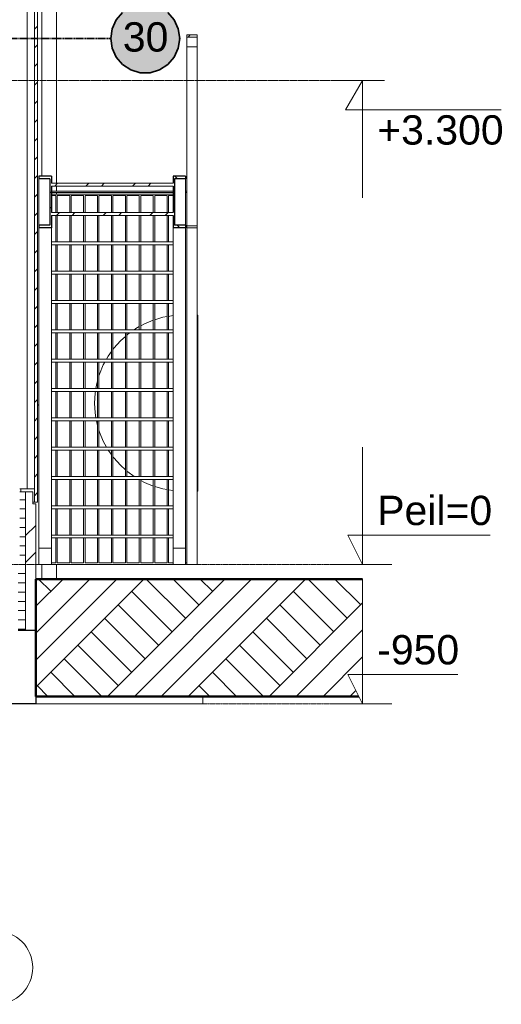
# Model space of a CAD drawing. Extents: x 0 to 92550, y 0 to 59400.
# Tile 30 of 37: x 43400 to 46685, y 35400 to 42115. Entities that reach past the tile are written whole.
import ezdxf
from ezdxf.xclip import XClip

# ---------------------------------------------------------------- set-up
doc = ezdxf.new("R2010")
doc.units = 0
doc.header["$MEASUREMENT"] = 0
doc.header["$XCLIPFRAME"] = 0
for name, pattern in [('Streep-streepje', [1300, 1000, -100, 100, -100]), ('Streeplijn grof', [937.5, 625, -312.5]), ('Streeplijn ultragrof', [750, 500, -250]), ('Wipeout_Contour', [100000, 0, -100000])]:
    doc.linetypes.add(name, pattern=pattern)
for name, color, linetype in [('ZZ 16 Fundering', 7, 'Continuous'), ('ZZ 21 Buitenwand spouwblad baksteen', 7, 'Continuous'), ('ZZ 24 Vaste trappen', 7, 'Continuous'), ('ZZ 31 Waterslagen', 7, 'Continuous'), ('ZZ 34 Balustrades', 7, 'Continuous'), ('ZZ 41 Buitenwandafwerking gevelhout', 7, 'Continuous'), ('ZZ 52 Hemelwaterafvoeren', 7, 'Continuous'), ('ZZ 90 Terrein perceel', 7, 'Continuous'), ('ZZ A Stramien', 7, 'Continuous'), ('ZZ B Bouwbesluitlijnen', 7, 'Continuous'), ('ZZ Maatvoering 1_ 50_100', 7, 'Continuous')]:
    doc.layers.add(name, color=color, linetype=linetype)
doc.styles.add('GENERATED_STYLE_1', font='arial.ttf')
pattern_1 = [(135, (5738.87, 38400), (159.099, 159.099), []), (135, (5685.83, 38346.97), (159.099, 159.099), [])]
pattern_2 = [(45, (5738.87, 38400), (-159.099, 159.099), []), (45, (5685.83, 38453.03), (-159.099, 159.099), [])]

# ---------------------------------------------------------------- blocks, each defined once
blk = doc.blocks.new('*X35')
at = {"layer": 'ZZ 41 Buitenwandafwerking gevelhout', "color": 7, "linetype": 'Continuous', "lineweight": 5, "ltscale": 0.01}
for p, q in [((43406.9, 38915), (43406.9, 38900)), ((43406.9, 38915), (43406.9, 38900)), ((43406.9, 38900), (43406.9, 38895)), ((43406.9, 38900), (43406.9, 38895))]:
    blk.add_line(p, q, dxfattribs=at)
blk = doc.blocks.new('Drawing_1_1', base_point=(5738.9, 38400))
at = {"layer": 'ZZ 21 Buitenwand spouwblad baksteen', "linetype": 'Continuous', "lineweight": 0, "true_color": 0x000000}
h = blk.add_hatch(dxfattribs=at)
h.set_pattern_fill('920_Lijnen_horz__63_0001', color=18, style=0, pattern_type=2)
h.set_pattern_definition([(0, (5738.867, 38400), (0, 63), [])])
h.paths.add_polyline_path([(43388.9, 38350), (43388.9, 37950), (43439.9, 37950), (43439.9, 38895), (43399.9, 38895), (43399.9, 38350)])
h = blk.add_hatch(dxfattribs=at)
h.set_pattern_fill('145_Baksteen_0001', color=18, style=0, pattern_type=2)
h.set_pattern_definition([(45, (5738.87, 38400), (-459.619, 459.619), []), (45, (5646.94, 38491.9), (-459.619, 459.619), [])])
h.paths.add_polyline_path([(43509.9, 38812.5), (43489.9, 38812.5), (43489.9, 38895), (43439.9, 38895), (43439.9, 37950), (43509.9, 37950)])
at = {"layer": 'ZZ 24 Vaste trappen', "linetype": 'Continuous', "lineweight": 0, "true_color": 0x000000}
h = blk.add_hatch(dxfattribs=at)
h.set_pattern_fill('515_Staal_0001', color=18, style=0, pattern_type=2)
h.set_pattern_definition(pattern_1)
h.paths.add_polyline_path([(43615.9, 41047.6), (43530.9, 41047.6), (43530.9, 41028.5), (43606.4, 41028.5), (43606.4, 40713.3), (43530.9, 40713.3), (43530.9, 40694.2), (43615.9, 40694.2)])
h = blk.add_hatch(dxfattribs=at)
h.set_pattern_fill('515_Staal_0001', color=18, style=0, pattern_type=2)
h.set_pattern_definition(pattern_1)
h.paths.add_polyline_path([(44445.9, 40694.2), (44530.9, 40694.2), (44530.9, 40713.3), (44455.4, 40713.3), (44455.4, 41028.5), (44530.9, 41028.5), (44530.9, 41047.6), (44445.9, 41047.6)])
h = blk.add_hatch(dxfattribs=at)
h.set_pattern_fill('515_Staal_0001', color=18, style=0, pattern_type=2)
h.set_pattern_definition(pattern_2)
h.paths.add_polyline_path([(43615.9, 41000), (43615.9, 40980), (44445.9, 40980), (44445.9, 41000)])
h = blk.add_hatch(dxfattribs=at)
h.set_pattern_fill('515_Staal_0001', color=18, style=0, pattern_type=2)
h.set_pattern_definition(pattern_2)
h.paths.add_polyline_path([(43615.9, 40780), (44445.9, 40780), (44445.9, 40800), (43615.9, 40800)])
at = {"layer": 'ZZ 34 Balustrades', "linetype": 'Continuous', "lineweight": 0, "true_color": 0x000000}
h = blk.add_hatch(dxfattribs=at)
h.set_pattern_fill('515_Staal_0001', color=18, style=0, pattern_type=2)
h.set_pattern_definition(pattern_2)
h.paths.add_polyline_path([(44610.9, 41996.1), (44610.9, 42010.8), (44540.9, 42010.8), (44540.9, 41996.1)])
h = blk.add_hatch(dxfattribs=at)
h.set_pattern_fill('515_Staal_0001', color=18, style=0, pattern_type=2)
h.set_pattern_definition(pattern_2)
h.paths.add_polyline_path([(44610.9, 40709), (44540.9, 40709), (44540.9, 40694.3), (44610.9, 40694.3)])
at = {"layer": 'ZZ 41 Buitenwandafwerking gevelhout', "linetype": 'Continuous', "lineweight": 0, "true_color": 0x000000}
h = blk.add_hatch(dxfattribs=at)
h.set_pattern_fill('310_Naaldhout__01__0001', color=18, style=0, pattern_type=2)
h.set_pattern_definition([(45, (5738.87, 38400), (-63.6396, 63.6396), [])])
h.paths.add_polyline_path([(43520.9, 42200), (43499.9, 42200), (43499.9, 38915), (43499.9, 38825), (43520.9, 38825)])
at = {"layer": 'ZZ 90 Terrein perceel', "linetype": 'Continuous', "lineweight": 0, "true_color": 0x000000}
h = blk.add_hatch(dxfattribs=at)
h.set_pattern_fill('805_Grond_0001', color=18, style=0, pattern_type=2)
h.set_pattern_definition([(45, (5738.87, 38400), (-275.7716, 275.7716), []), (45, (5646.94, 38491.9), (-551.543, 551.543), []), (45, (5555, 38583.85), (-551.543, 551.543), []), (135, (5463.1, 38675.77), (91.92388, 91.92388), [390, -390])])
h.paths.add_polyline_path([(43509.9, 37500), (45738.9, 37500), (45738.9, 38300), (43509.9, 38300)])
at = {"layer": 'ZZ B Bouwbesluitlijnen', "linetype": 'Continuous', "lineweight": 0, "true_color": 0x3f0000}
blk.add_hatch(color=18, dxfattribs=at).paths.add_polyline_path([(44020.9, 41986), (44024.5, 41945.1), (44035.1, 41905.5), (44052.4, 41868.4), (44075.9, 41834.8), (44104.9, 41805.8), (44138.5, 41782.3), (44175.7, 41764.9), (44215.3, 41754.3), (44256.1, 41750.8), (44297, 41754.3), (44336.6, 41764.9), (44373.7, 41782.3), (44407.3, 41805.8), (44436.3, 41834.8), (44459.8, 41868.4), (44477.2, 41905.5), (44487.8, 41945.1), (44491.3, 41986), (44487.8, 42026.9), (44477.2, 42066.5), (44459.8, 42103.6), (44436.3, 42137.2), (44407.3, 42166.2), (44373.7, 42189.7), (44336.6, 42207.1), (44297, 42217.7), (44256.1, 42221.3), (44215.3, 42217.7), (44175.7, 42207.1), (44138.5, 42189.7), (44104.9, 42166.2), (44075.9, 42137.2), (44052.4, 42103.6), (44035.1, 42066.5), (44024.5, 42026.9)])
at = {"layer": 'ZZ 16 Fundering', "color": 7, "linetype": 'Continuous', "lineweight": 25, "ltscale": 0.01}
for p, q in [((43439.9, 37950), (43388.9, 37950)), ((43508.9, 37950), (43439.9, 37950)), ((43508.9, 37950), (43508.9, 37450)), ((43508.9, 37450), (43008.9, 37450))]:
    blk.add_line(p, q, dxfattribs=at)
at = {"layer": 'ZZ 16 Fundering', "color": 7, "linetype": 'Continuous', "lineweight": 5, "ltscale": 0.01}
for p in [(44648.9, 37500), (43508.9, 37450)]:
    blk.add_line(p, (44648.9, 37450), dxfattribs=at)
at = {"layer": 'ZZ 21 Buitenwand spouwblad baksteen', "color": 7, "linetype": 'Continuous', "lineweight": 5, "ltscale": 0.01}
blk.add_line((43439.9, 38895), (43399.9, 38895), dxfattribs=at)
at = {"layer": 'ZZ 21 Buitenwand spouwblad baksteen', "color": 7, "linetype": 'Continuous', "lineweight": 15, "ltscale": 0.01}
for p, q in [((43439.9, 38895), (43439.9, 37950)), ((43489.9, 38895), (43439.9, 38895)), ((43489.9, 38895), (43489.9, 38812.5)), ((43509.9, 38812.5), (43489.9, 38812.5)), ((43509.9, 38812.5), (43509.9, 38300)), ((43509.9, 37950), (43508.9, 37950))]:
    blk.add_line(p, q, dxfattribs=at)
at = {"layer": 'ZZ 24 Vaste trappen', "color": 7, "linetype": 'Continuous', "lineweight": 25, "ltscale": 0.01}
for p, q in [((43530.9, 41047.6), (43530.9, 41028.5)), ((43615.9, 41047.6), (43530.9, 41047.6)), ((43606.4, 41028.5), (43530.9, 41028.5)), ((43606.4, 41028.5), (43606.4, 40713.3)), ((43615.9, 41047.6), (43615.9, 41000)), ((44445.9, 41047.6), (44445.9, 41000)), ((44530.9, 41047.6), (44445.9, 41047.6)), ((44455.4, 41028.5), (44455.4, 40713.3)), ((44530.9, 41028.5), (44455.4, 41028.5)), ((44530.9, 41047.6), (44530.9, 41028.5)), ((43615.9, 40980), (43615.9, 40800)), ((44445.9, 40980), (44445.9, 40800)), ((43615.9, 40780), (43615.9, 40694.2)), ((44445.9, 40780), (44445.9, 40694.2)), ((43530.9, 40713.3), (43530.9, 40694.2)), ((43606.4, 40713.3), (43530.9, 40713.3)), ((43615.9, 40694.2), (43530.9, 40694.2)), ((44530.9, 40694.2), (44445.9, 40694.2)), ((44530.9, 40713.3), (44455.4, 40713.3)), ((44530.9, 40713.3), (44530.9, 40694.2))]:
    blk.add_line(p, q, dxfattribs=at)
at = {"layer": 'ZZ 24 Vaste trappen', "color": 7, "linetype": 'Continuous', "lineweight": 5, "ltscale": 0.01}
for p, q in [((43530.9, 40713.3), (43530.9, 41028.5)), ((44530.9, 40713.3), (44530.9, 41028.5)), ((43530.9, 38510.4), (43530.9, 40694.2)), ((43615.9, 38510.4), (43615.9, 40694.2)), ((44445.9, 38510.4), (44445.9, 40694.2)), ((44530.9, 38510.4), (44530.9, 40694.2)), ((43615.9, 40600), (44445.9, 40600)), ((43615.9, 40580), (44445.9, 40580)), ((43615.9, 40400), (44445.9, 40400)), ((43615.9, 40380), (44445.9, 40380)), ((43615.9, 40200), (44445.9, 40200)), ((43615.9, 40180), (44445.9, 40180)), ((43615.9, 40000), (44445.9, 40000)), ((43615.9, 39980), (44445.9, 39980)), ((43615.9, 39800), (44445.9, 39800)), ((43615.9, 39780), (44445.9, 39780)), ((43615.9, 39600), (44445.9, 39600)), ((43615.9, 39580), (44445.9, 39580)), ((43615.9, 39400), (44445.9, 39400)), ((43615.9, 39380), (44445.9, 39380)), ((43615.9, 39200), (44445.9, 39200)), ((43615.9, 39180), (44445.9, 39180)), ((43615.9, 39000), (44445.9, 39000)), ((43615.9, 38980), (44445.9, 38980)), ((43615.9, 38800), (44445.9, 38800)), ((43615.9, 38780), (44445.9, 38780)), ((43615.9, 38600), (44445.9, 38600)), ((43615.9, 38580), (44445.9, 38580)), ((43530.9, 38510.4), (43615.9, 38510.4)), ((43530.9, 38400), (43530.9, 38510.4)), ((43615.9, 38400), (43615.9, 38510.4)), ((44445.9, 38510.4), (44530.9, 38510.4)), ((44445.9, 38400), (44445.9, 38510.4)), ((44530.9, 38400), (44530.9, 38510.4)), ((43530.9, 38400), (43615.9, 38400)), ((44445.9, 38400), (44530.9, 38400))]:
    blk.add_line(p, q, dxfattribs=at)
at = {"layer": 'ZZ 24 Vaste trappen', "color": 7, "linetype": 'Continuous', "lineweight": 9, "ltscale": 0.01}
for p, q in [((44445.9, 41000), (43615.9, 41000)), ((44445.9, 40980), (43615.9, 40980)), ((44445.9, 40800), (43615.9, 40800)), ((44445.9, 40780), (43615.9, 40780))]:
    blk.add_line(p, q, dxfattribs=at)
at = {"layer": 'ZZ 31 Waterslagen', "color": 7, "linetype": 'Continuous', "lineweight": 5, "ltscale": 0.01}
for p, q in [((43530.9, 39487.6), (43520.9, 39488.5)), ((43520.9, 39486.7), (43530.9, 39485.8))]:
    blk.add_line(p, q, dxfattribs=at)
at = {"layer": 'ZZ 34 Balustrades', "color": 7, "linetype": 'Continuous', "lineweight": 9, "ltscale": 0.01}
for p, q in [((44540.9, 42010.8), (44540.9, 41996.1)), ((44610.9, 42010.8), (44540.9, 42010.8)), ((44610.9, 41996.1), (44540.9, 41996.1)), ((44610.9, 42010.8), (44610.9, 41996.1)), ((44540.9, 40709), (44540.9, 40694.3)), ((44610.9, 40709), (44540.9, 40709)), ((44610.9, 40694.3), (44540.9, 40694.3)), ((44610.9, 40709), (44610.9, 40694.3))]:
    blk.add_line(p, q, dxfattribs=at)
at = {"layer": 'ZZ 34 Balustrades', "color": 7, "linetype": 'Continuous', "lineweight": 5, "ltscale": 0.01}
for p, q in [((44540.9, 41929.9), (44540.9, 41996.1)), ((44610.9, 41929.9), (44610.9, 41996.1)), ((44540.9, 40709), (44540.9, 41929.9)), ((44610.9, 41929.9), (44540.9, 41929.9)), ((44610.9, 40709), (44610.9, 41929.9)), ((44445.9, 40945), (43615.9, 40945)), ((44445.9, 40935), (43615.9, 40935)), ((44445.9, 40925), (43615.9, 40925)), ((43645.9, 40915), (43615.9, 40915)), ((43645.9, 40800), (43645.9, 40915)), ((43655.9, 40800), (43655.9, 40915)), ((43740.9, 40915), (43655.9, 40915)), ((43740.9, 40800), (43740.9, 40915)), ((43750.9, 40800), (43750.9, 40915)), ((43835.9, 40915), (43750.9, 40915)), ((43835.9, 40800), (43835.9, 40915)), ((43845.9, 40800), (43845.9, 40915)), ((43930.9, 40915), (43845.9, 40915)), ((43930.9, 40800), (43930.9, 40915)), ((43940.9, 40800), (43940.9, 40915)), ((44025.9, 40915), (43940.9, 40915)), ((44025.9, 40800), (44025.9, 40915)), ((44035.9, 40800), (44035.9, 40915)), ((44120.9, 40915), (44035.9, 40915)), ((44120.9, 40800), (44120.9, 40915)), ((44130.9, 40800), (44130.9, 40915)), ((44215.9, 40915), (44130.9, 40915)), ((44215.9, 40800), (44215.9, 40915)), ((44225.9, 40800), (44225.9, 40915)), ((44310.9, 40915), (44225.9, 40915)), ((44310.9, 40800), (44310.9, 40915)), ((44320.9, 40800), (44320.9, 40915)), ((44405.9, 40915), (44320.9, 40915)), ((44405.9, 40800), (44405.9, 40915)), ((44415.9, 40800), (44415.9, 40915)), ((44445.9, 40915), (44415.9, 40915)), ((44540.9, 40945), (44530.9, 40945)), ((44540.9, 40935), (44530.9, 40935)), ((43645.9, 40600), (43645.9, 40780)), ((43655.9, 40600), (43655.9, 40780)), ((43740.9, 40600), (43740.9, 40780)), ((43750.9, 40600), (43750.9, 40780)), ((43835.9, 40600), (43835.9, 40780)), ((43845.9, 40600), (43845.9, 40780)), ((43930.9, 40600), (43930.9, 40780)), ((43940.9, 40600), (43940.9, 40780)), ((44025.9, 40600), (44025.9, 40780)), ((44035.9, 40600), (44035.9, 40780)), ((44120.9, 40600), (44120.9, 40780)), ((44130.9, 40600), (44130.9, 40780)), ((44215.9, 40600), (44215.9, 40780)), ((44225.9, 40600), (44225.9, 40780)), ((44310.9, 40600), (44310.9, 40780)), ((44320.9, 40600), (44320.9, 40780)), ((44405.9, 40600), (44405.9, 40780)), ((44415.9, 40600), (44415.9, 40780)), ((44540.9, 40694.3), (44540.9, 38400)), ((44610.9, 40694.3), (44610.9, 38400)), ((43645.9, 40400), (43645.9, 40580)), ((43655.9, 40400), (43655.9, 40580)), ((43740.9, 40400), (43740.9, 40580)), ((43750.9, 40400), (43750.9, 40580)), ((43835.9, 40400), (43835.9, 40580)), ((43845.9, 40400), (43845.9, 40580)), ((43930.9, 40400), (43930.9, 40580)), ((43940.9, 40400), (43940.9, 40580)), ((44025.9, 40400), (44025.9, 40580)), ((44035.9, 40400), (44035.9, 40580)), ((44120.9, 40400), (44120.9, 40580)), ((44130.9, 40400), (44130.9, 40580)), ((44215.9, 40400), (44215.9, 40580)), ((44225.9, 40400), (44225.9, 40580)), ((44310.9, 40400), (44310.9, 40580)), ((44320.9, 40400), (44320.9, 40580)), ((44405.9, 40400), (44405.9, 40580)), ((44415.9, 40400), (44415.9, 40580)), ((43645.9, 40200), (43645.9, 40380)), ((43655.9, 40200), (43655.9, 40380)), ((43740.9, 40200), (43740.9, 40380)), ((43750.9, 40200), (43750.9, 40380)), ((43835.9, 40200), (43835.9, 40380)), ((43845.9, 40200), (43845.9, 40380)), ((43930.9, 40200), (43930.9, 40380)), ((43940.9, 40200), (43940.9, 40380)), ((44025.9, 40200), (44025.9, 40380)), ((44035.9, 40200), (44035.9, 40380)), ((44120.9, 40200), (44120.9, 40380)), ((44130.9, 40200), (44130.9, 40380)), ((44215.9, 40200), (44215.9, 40380)), ((44225.9, 40200), (44225.9, 40380)), ((44310.9, 40200), (44310.9, 40380)), ((44320.9, 40200), (44320.9, 40380)), ((44405.9, 40200), (44405.9, 40380)), ((44415.9, 40200), (44415.9, 40380)), ((43645.9, 40000), (43645.9, 40180)), ((43655.9, 40000), (43655.9, 40180)), ((43740.9, 40000), (43740.9, 40180)), ((43750.9, 40000), (43750.9, 40180)), ((43835.9, 40000), (43835.9, 40180)), ((43845.9, 40000), (43845.9, 40180)), ((43930.9, 40000), (43930.9, 40180)), ((43940.9, 40000), (43940.9, 40180)), ((44025.9, 40000), (44025.9, 40180)), ((44035.9, 40000), (44035.9, 40180)), ((44120.9, 40000), (44120.9, 40180)), ((44130.9, 40000), (44130.9, 40180)), ((44215.9, 40000), (44215.9, 40180)), ((44225.9, 40000), (44225.9, 40180)), ((44310.9, 40000), (44310.9, 40180)), ((44320.9, 40000), (44320.9, 40180)), ((44405.9, 40000), (44405.9, 40180)), ((44415.9, 40000), (44415.9, 40180)), ((44377.4, 40085), (44405.9, 40089.8)), ((44415.9, 40091.5), (44443.7, 40096.2)), ((44443.7, 40096.2), (44445.9, 40096.3)), ((44610.9, 40100), (44615.9, 40100)), ((44615.9, 40100), (44615.9, 40096.2)), ((44615.9, 40096.2), (44615.9, 40085)), ((44191.6, 40008), (44215.9, 40021.4)), ((44225.9, 40026.9), (44250.5, 40040.6)), ((44250.5, 40040.6), (44310.9, 40065.6)), ((44320.9, 40068.7), (44377.4, 40085)), ((44615.9, 40085), (44615.9, 40066.3)), ((44615.9, 40066.3), (44615.9, 40040.6)), ((44615.9, 40040.6), (44615.9, 40008)), ((43645.9, 39800), (43645.9, 39980)), ((43655.9, 39800), (43655.9, 39980)), ((43740.9, 39800), (43740.9, 39980)), ((43750.9, 39800), (43750.9, 39980)), ((43835.9, 39800), (43835.9, 39980)), ((43845.9, 39800), (43845.9, 39980)), ((43930.9, 39800), (43930.9, 39980)), ((43940.9, 39800), (43940.9, 39980)), ((44025.9, 39800), (44025.9, 39980)), ((44035.9, 39800), (44035.9, 39980)), ((44086.6, 39924.3), (44120.9, 39954.9)), ((44120.9, 39800), (44120.9, 39980)), ((44130.9, 39800), (44130.9, 39980)), ((44130.9, 39963.8), (44136.8, 39969.1)), ((44136.8, 39969.1), (44152.1, 39980)), ((44180.3, 40000), (44191.6, 40008)), ((44215.9, 39800), (44215.9, 39980)), ((44225.9, 39800), (44225.9, 39980)), ((44310.9, 39800), (44310.9, 39980)), ((44320.9, 39800), (44320.9, 39980)), ((44405.9, 39800), (44405.9, 39980)), ((44415.9, 39800), (44415.9, 39980)), ((44615.9, 40008), (44615.9, 39969.1)), ((44615.9, 39969.1), (44615.9, 39924.3)), ((44041.8, 39874.1), (44086.6, 39924.3)), ((44615.9, 39924.3), (44615.9, 39874.1)), ((43992.2, 39800), (44002.8, 39819.2)), ((44002.8, 39819.2), (44025.9, 39851.7)), ((44035.9, 39865.8), (44041.8, 39874.1)), ((44615.9, 39874.1), (44615.9, 39819.2)), ((44615.9, 39819.2), (44615.9, 39760.3)), ((43645.9, 39600), (43645.9, 39780)), ((43655.9, 39600), (43655.9, 39780)), ((43740.9, 39600), (43740.9, 39780)), ((43750.9, 39600), (43750.9, 39780)), ((43835.9, 39600), (43835.9, 39780)), ((43845.9, 39600), (43845.9, 39780)), ((43930.9, 39600), (43930.9, 39780)), ((43940.9, 39600), (43940.9, 39780)), ((43944.5, 39698.2), (43970.3, 39760.3)), ((43970.3, 39760.3), (43981.2, 39780)), ((44025.9, 39600), (44025.9, 39780)), ((44035.9, 39600), (44035.9, 39780)), ((44120.9, 39600), (44120.9, 39780)), ((44130.9, 39600), (44130.9, 39780)), ((44215.9, 39600), (44215.9, 39780)), ((44225.9, 39600), (44225.9, 39780)), ((44310.9, 39600), (44310.9, 39780)), ((44320.9, 39600), (44320.9, 39780)), ((44405.9, 39600), (44405.9, 39780)), ((44415.9, 39600), (44415.9, 39780)), ((44615.9, 39760.3), (44615.9, 39698.2)), ((43940.9, 39685.4), (43944.5, 39698.2)), ((44615.9, 39698.2), (44615.9, 39633.5)), ((43920.2, 39600), (43925.9, 39633.5)), ((43925.9, 39633.5), (43930.9, 39650.7)), ((44615.9, 39633.5), (44615.9, 39567.2)), ((43645.9, 39400), (43645.9, 39580)), ((43655.9, 39400), (43655.9, 39580)), ((43740.9, 39400), (43740.9, 39580)), ((43750.9, 39400), (43750.9, 39580)), ((43835.9, 39400), (43835.9, 39580)), ((43845.9, 39400), (43845.9, 39580)), ((43910.9, 39500), (43914.6, 39567.2)), ((43914.6, 39567.2), (43916.8, 39580)), ((43930.9, 39400), (43930.9, 39580)), ((43940.9, 39400), (43940.9, 39580)), ((44025.9, 39400), (44025.9, 39580)), ((44035.9, 39400), (44035.9, 39580)), ((44120.9, 39400), (44120.9, 39580)), ((44130.9, 39400), (44130.9, 39580)), ((44215.9, 39400), (44215.9, 39580)), ((44225.9, 39400), (44225.9, 39580)), ((44310.9, 39400), (44310.9, 39580)), ((44320.9, 39400), (44320.9, 39580)), ((44405.9, 39400), (44405.9, 39580)), ((44415.9, 39400), (44415.9, 39580)), ((44615.9, 39567.2), (44615.9, 39500)), ((43914.6, 39432.8), (43910.9, 39500)), ((44615.9, 39500), (44615.9, 39432.8)), ((43920.2, 39400), (43914.6, 39432.8)), ((44615.9, 39432.8), (44615.9, 39366.5)), ((43645.9, 39200), (43645.9, 39380)), ((43655.9, 39200), (43655.9, 39380)), ((43740.9, 39200), (43740.9, 39380)), ((43750.9, 39200), (43750.9, 39380)), ((43835.9, 39200), (43835.9, 39380)), ((43845.9, 39200), (43845.9, 39380)), ((43925.9, 39366.5), (43923.6, 39380)), ((43930.9, 39349.3), (43925.9, 39366.5)), ((43930.9, 39200), (43930.9, 39380)), ((43940.9, 39200), (43940.9, 39380)), ((44025.9, 39200), (44025.9, 39380)), ((44035.9, 39200), (44035.9, 39380)), ((44120.9, 39200), (44120.9, 39380)), ((44130.9, 39200), (44130.9, 39380)), ((44215.9, 39200), (44215.9, 39380)), ((44225.9, 39200), (44225.9, 39380)), ((44310.9, 39200), (44310.9, 39380)), ((44320.9, 39200), (44320.9, 39380)), ((44405.9, 39200), (44405.9, 39380)), ((44415.9, 39200), (44415.9, 39380)), ((44615.9, 39366.5), (44615.9, 39301.8)), ((43944.5, 39301.8), (43940.9, 39314.6)), ((43970.3, 39239.7), (43944.5, 39301.8)), ((44615.9, 39301.8), (44615.9, 39239.7)), ((43992.2, 39200), (43970.3, 39239.7)), ((44615.9, 39239.7), (44615.9, 39180.8)), ((43645.9, 39000), (43645.9, 39180)), ((43655.9, 39000), (43655.9, 39180)), ((43740.9, 39000), (43740.9, 39180)), ((43750.9, 39000), (43750.9, 39180)), ((43835.9, 39000), (43835.9, 39180)), ((43845.9, 39000), (43845.9, 39180)), ((43930.9, 39000), (43930.9, 39180)), ((43940.9, 39000), (43940.9, 39180)), ((44025.9, 39148.3), (44003.4, 39180)), ((44025.9, 39000), (44025.9, 39180)), ((44035.9, 39000), (44035.9, 39180)), ((44120.9, 39000), (44120.9, 39180)), ((44130.9, 39000), (44130.9, 39180)), ((44215.9, 39000), (44215.9, 39180)), ((44225.9, 39000), (44225.9, 39180)), ((44310.9, 39000), (44310.9, 39180)), ((44320.9, 39000), (44320.9, 39180)), ((44405.9, 39000), (44405.9, 39180)), ((44415.9, 39000), (44415.9, 39180)), ((44615.9, 39180.8), (44615.9, 39125.9)), ((44041.8, 39125.9), (44035.9, 39134.2)), ((44086.6, 39075.7), (44041.8, 39125.9)), ((44615.9, 39125.9), (44615.9, 39075.7)), ((44120.9, 39045.1), (44086.6, 39075.7)), ((44136.8, 39030.9), (44130.9, 39036.2)), ((44180.3, 39000), (44136.8, 39030.9)), ((44615.9, 39075.7), (44615.9, 39030.9)), ((44615.9, 39030.9), (44615.9, 38992)), ((43645.9, 38800), (43645.9, 38980)), ((43655.9, 38800), (43655.9, 38980)), ((43740.9, 38800), (43740.9, 38980)), ((43750.9, 38800), (43750.9, 38980)), ((43835.9, 38800), (43835.9, 38980)), ((43845.9, 38800), (43845.9, 38980)), ((43930.9, 38800), (43930.9, 38980)), ((43940.9, 38800), (43940.9, 38980)), ((44025.9, 38800), (44025.9, 38980)), ((44035.9, 38800), (44035.9, 38980)), ((44120.9, 38800), (44120.9, 38980)), ((44130.9, 38800), (44130.9, 38980)), ((44215.9, 38978.6), (44213.3, 38980)), ((44215.9, 38800), (44215.9, 38980)), ((44225.9, 38800), (44225.9, 38980)), ((44250.5, 38959.4), (44225.9, 38973.1)), ((44310.9, 38934.4), (44250.5, 38959.4)), ((44310.9, 38800), (44310.9, 38980)), ((44320.9, 38800), (44320.9, 38980)), ((44405.9, 38800), (44405.9, 38980)), ((44415.9, 38800), (44415.9, 38980)), ((44615.9, 38992), (44615.9, 38959.4)), ((44615.9, 38959.4), (44615.9, 38933.7)), ((44377.4, 38915), (44320.9, 38931.3)), ((44405.9, 38910.2), (44377.4, 38915)), ((44443.7, 38903.8), (44415.9, 38908.5)), ((44445.9, 38903.7), (44443.7, 38903.8)), ((44610.9, 38900), (44615.9, 38900)), ((44615.9, 38933.7), (44615.9, 38915)), ((44615.9, 38915), (44615.9, 38903.8)), ((44615.9, 38903.8), (44615.9, 38900)), ((43645.9, 38600), (43645.9, 38780)), ((43655.9, 38600), (43655.9, 38780)), ((43740.9, 38600), (43740.9, 38780)), ((43750.9, 38600), (43750.9, 38780)), ((43835.9, 38600), (43835.9, 38780)), ((43845.9, 38600), (43845.9, 38780)), ((43930.9, 38600), (43930.9, 38780)), ((43940.9, 38600), (43940.9, 38780)), ((44025.9, 38600), (44025.9, 38780)), ((44035.9, 38600), (44035.9, 38780)), ((44120.9, 38600), (44120.9, 38780)), ((44130.9, 38600), (44130.9, 38780)), ((44215.9, 38600), (44215.9, 38780)), ((44225.9, 38600), (44225.9, 38780)), ((44310.9, 38600), (44310.9, 38780)), ((44320.9, 38600), (44320.9, 38780)), ((44405.9, 38600), (44405.9, 38780)), ((44415.9, 38600), (44415.9, 38780)), ((43645.9, 38410), (43645.9, 38580)), ((43655.9, 38410), (43655.9, 38580)), ((43740.9, 38410), (43740.9, 38580)), ((43750.9, 38410), (43750.9, 38580)), ((43835.9, 38410), (43835.9, 38580)), ((43845.9, 38410), (43845.9, 38580)), ((43930.9, 38410), (43930.9, 38580)), ((43940.9, 38410), (43940.9, 38580)), ((44025.9, 38410), (44025.9, 38580)), ((44035.9, 38410), (44035.9, 38580)), ((44120.9, 38410), (44120.9, 38580)), ((44130.9, 38410), (44130.9, 38580)), ((44215.9, 38410), (44215.9, 38580)), ((44225.9, 38410), (44225.9, 38580)), ((44310.9, 38410), (44310.9, 38580)), ((44320.9, 38410), (44320.9, 38580)), ((44405.9, 38410), (44405.9, 38580)), ((44415.9, 38410), (44415.9, 38580)), ((43645.9, 38410), (43615.9, 38410)), ((43740.9, 38410), (43655.9, 38410)), ((43835.9, 38410), (43750.9, 38410)), ((43930.9, 38410), (43845.9, 38410)), ((44025.9, 38410), (43940.9, 38410)), ((44120.9, 38410), (44035.9, 38410)), ((44215.9, 38410), (44130.9, 38410)), ((44310.9, 38410), (44225.9, 38410)), ((44405.9, 38410), (44320.9, 38410)), ((44445.9, 38410), (44415.9, 38410)), ((44540.9, 38410), (44530.9, 38410)), ((44445.9, 38400), (43615.9, 38400)), ((44540.9, 38400), (44530.9, 38400)), ((44610.9, 38400), (44540.9, 38400))]:
    blk.add_line(p, q, dxfattribs=at)
at = {"layer": 'ZZ 41 Buitenwandafwerking gevelhout', "color": 7, "linetype": 'Continuous', "lineweight": 5, "ltscale": 0.01}
for p, q in [((43449.9, 42200), (43449.9, 38915)), ((43499.9, 38825), (43489.9, 38825))]:
    blk.add_line(p, q, dxfattribs=at)
at = {"layer": 'ZZ 41 Buitenwandafwerking gevelhout', "color": 7, "linetype": 'Continuous', "lineweight": 9, "ltscale": 0.01}
for p, q in [((43499.9, 42200), (43499.9, 38915)), ((43520.9, 42200), (43520.9, 38825)), ((43499.9, 38915), (43499.9, 38825)), ((43520.9, 38825), (43499.9, 38825))]:
    blk.add_line(p, q, dxfattribs=at)
at = {"layer": 'ZZ 41 Buitenwandafwerking gevelhout', "color": 7, "linetype": 'Streeplijn ultragrof', "lineweight": 5, "ltscale": 0.01}
blk.add_line((7788.9, 41700), (45738.9, 41700), dxfattribs=at)
at = {"layer": 'ZZ 41 Buitenwandafwerking gevelhout', "color": 7, "linetype": 'Streep-streepje', "lineweight": 15, "ltscale": 0.01}
for p, q in [((7788.9, 38400), (45738.9, 38400)), ((7788.9, 37450), (45738.9, 37450))]:
    blk.add_line(p, q, dxfattribs=at)
at = {"layer": 'ZZ 41 Buitenwandafwerking gevelhout', "color": 7, "linetype": 'Continuous', "lineweight": 5, "ltscale": 0.01, "flags": 128}
blk.add_lwpolyline([(43499.9, 38915), (43449.9, 38915), (43399.9, 38915)], dxfattribs=at)
at = {"layer": 'ZZ 52 Hemelwaterafvoeren', "color": 7, "linetype": 'Continuous', "lineweight": 5, "ltscale": 0.01}
for p, q in [((43650.9, 46030.6), (43650.9, 41000)), ((43550.9, 42439.1), (43550.9, 41047.6)), ((43650.9, 40980), (43650.9, 40945)), ((43650.9, 40935), (43650.9, 40925)), ((43550.9, 38400), (43550.9, 38300)), ((43650.9, 38400), (43650.9, 38300))]:
    blk.add_line(p, q, dxfattribs=at)
at = {"layer": 'ZZ 90 Terrein perceel', "color": 7, "linetype": 'Continuous', "lineweight": 50, "ltscale": 0.01}
for p, q in [((43509.9, 38300), (43509.9, 37950)), ((45738.9, 38300), (43509.9, 38300)), ((43509.9, 37950), (43509.9, 37500)), ((45738.9, 37500), (43509.9, 37500))]:
    blk.add_line(p, q, dxfattribs=at)
at = {"layer": 'ZZ 90 Terrein perceel', "color": 7, "linetype": 'Continuous', "lineweight": 9, "ltscale": 0.01}
blk.add_line((45738.9, 38300), (45738.9, 37500), dxfattribs=at)
at = {"layer": 'ZZ A Stramien', "color": 7, "linetype": 'Continuous', "lineweight": 9, "ltscale": 0.01}
blk.add_circle((43238.9, 35650), 250, dxfattribs=at)
at = {"layer": 'ZZ B Bouwbesluitlijnen', "color": 1, "linetype": 'Continuous', "lineweight": 35, "ltscale": 0.01}
for p, q in [((44058.2, 42113.2), (44030.4, 42052.3)), ((44102.1, 42163.8), (44058.2, 42113.2)), ((44454, 42113.2), (44410.2, 42163.8)), ((44481.8, 42052.3), (44454, 42113.2)), ((44030.4, 42052.3), (44020.9, 41986)), ((44491.3, 41986), (44481.8, 42052.3)), ((44020.9, 41986), (44030.4, 41919.7)), ((44481.8, 41919.7), (44491.3, 41986)), ((44030.4, 41919.7), (44058.2, 41858.8)), ((44454, 41858.8), (44481.8, 41919.7)), ((44058.2, 41858.8), (44102.1, 41808.2)), ((44410.2, 41808.2), (44454, 41858.8)), ((44102.1, 41808.2), (44158.4, 41772)), ((44158.4, 41772), (44222.6, 41753.1)), ((44289.6, 41753.1), (44353.8, 41772)), ((44353.8, 41772), (44410.2, 41808.2)), ((44222.6, 41753.1), (44289.6, 41753.1))]:
    blk.add_line(p, q, dxfattribs=at)
at = {"layer": 'ZZ B Bouwbesluitlijnen', "color": 1, "linetype": 'Streeplijn grof', "lineweight": 35, "ltscale": 0.01}
for p in [(19796.4, 41986), (44020.9, 41986)]:
    blk.add_line(p, (43520.9, 41986), dxfattribs=at)
at = {"layer": 'ZZ B Bouwbesluitlijnen', "color": 1, "linetype": 'Continuous', "lineweight": 35, "ltscale": 0.01}
for p in [(44020.9, 41986), (44491.3, 41986)]:
    blk.add_point(p, dxfattribs=at)
at = {"layer": 'ZZ Maatvoering 1_ 50_100', "color": 7, "linetype": 'Continuous', "lineweight": 5, "ltscale": 0.01}
for p, q in [((45738.9, 41700), (45588.9, 41700)), ((45738.9, 41700), (45622.9, 41500)), ((45738.9, 41700), (45888.9, 41700)), ((45738.9, 41700), (45738.9, 40900)), ((45622.9, 41500), (45738.9, 41500)), ((45738.9, 41500), (46685.4, 41500))]:
    blk.add_line(p, q, dxfattribs=at)
at = {"layer": 'ZZ 41 Buitenwandafwerking gevelhout', "color": 7, "linetype": 'Continuous', "lineweight": 25, "ltscale": 0.01}
blk.add_blockref('*X35', (0, 0), dxfattribs=at)
at = {"color": 7, "linetype": 'Continuous', "lineweight": 5, "char_height": 200, "attachment_point": 7, "style": 'GENERATED_STYLE_1'}
for s, insert in [('\\A1;{\\pql;\\fArial|b0|i0|c0|p0;\\W1.000000;Peil=0}', (45838.9, 38665.2)), ('\\A1;{\\pql;\\fArial|b0|i0|c0|p0;\\W1.000000;-950}', (45838.9, 37715.2))]:
    blk.add_mtext(s, dxfattribs=dict(at, insert=insert))
at = {"layer": 'ZZ B Bouwbesluitlijnen', "color": 1, "linetype": 'Continuous', "lineweight": 35, "insert": (44103.6, 41995.7), "char_height": 200, "attachment_point": 4, "style": 'GENERATED_STYLE_1'}
blk.add_mtext('\\A1;{\\pql;\\fArial|b0|i0|c0|p0;\\W1.000000;30}', dxfattribs=at)
at = {"layer": 'ZZ Maatvoering 1_ 50_100', "color": 7, "linetype": 'Continuous', "lineweight": 5, "insert": (45838.9, 41260), "char_height": 200, "width": 846.564, "attachment_point": 7, "style": 'GENERATED_STYLE_1'}
blk.add_mtext('\\A1;{\\pql;\\fArial|b0|i0|c0|p0;\\W1.000000;+3.300}', dxfattribs=at)
at = {"color": 254, "linetype": 'Wipeout_Contour', "lineweight": 0, "ltscale": 179344.291144}
blk.add_wipeout([(45738.9, 38400), (45738.9, 38600), (45638.9, 38600)], dxfattribs=at).dxf.layer = 'ZZ 41 Buitenwandafwerking gevelhout'
at = {"color": 254, "linetype": 'Wipeout_Contour', "lineweight": 0, "ltscale": 177520.632733}
blk.add_wipeout([(45738.9, 37450), (45738.9, 37650), (45638.9, 37650)], dxfattribs=at).dxf.layer = 'ZZ 41 Buitenwandafwerking gevelhout'
at = {"layer": 'ZZ 41 Buitenwandafwerking gevelhout', "color": 7, "linetype": 'Continuous', "lineweight": 5, "ltscale": 0.01}
for p, q in [((45738.9, 38600), (45738.9, 39200)), ((46609, 38600), (45738.9, 38600)), ((45938.9, 38400), (45538.9, 38400)), ((45738.9, 37650), (45738.9, 38250)), ((46387.8, 37650), (45738.9, 37650)), ((45938.9, 37450), (45538.9, 37450))]:
    blk.add_line(p, q, dxfattribs=at)
at = {"layer": 'ZZ 41 Buitenwandafwerking gevelhout', "color": 7, "linetype": 'Continuous', "lineweight": 5, "ltscale": 0.01, "flags": 128}
for points in [[(45738.9, 38400), (45638.9, 38600), (45738.9, 38600)], [(45738.9, 37450), (45638.9, 37650), (45738.9, 37650)]]:
    blk.add_lwpolyline(points, close=True, dxfattribs=at)

msp = doc.modelspace()

# ---------------------------------------------------------------- block references
at = {"color": 7, "linetype": 'Continuous', "lineweight": 25, "ltscale": 0.01}
ref = msp.add_blockref('Drawing_1_1', (5738.9, 38400), dxfattribs=at)
XClip(ref).set_block_clipping_path([(7788.8666666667, 35400), (46837.9746950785, 51400)])

doc.saveas('drawing.dxf')
